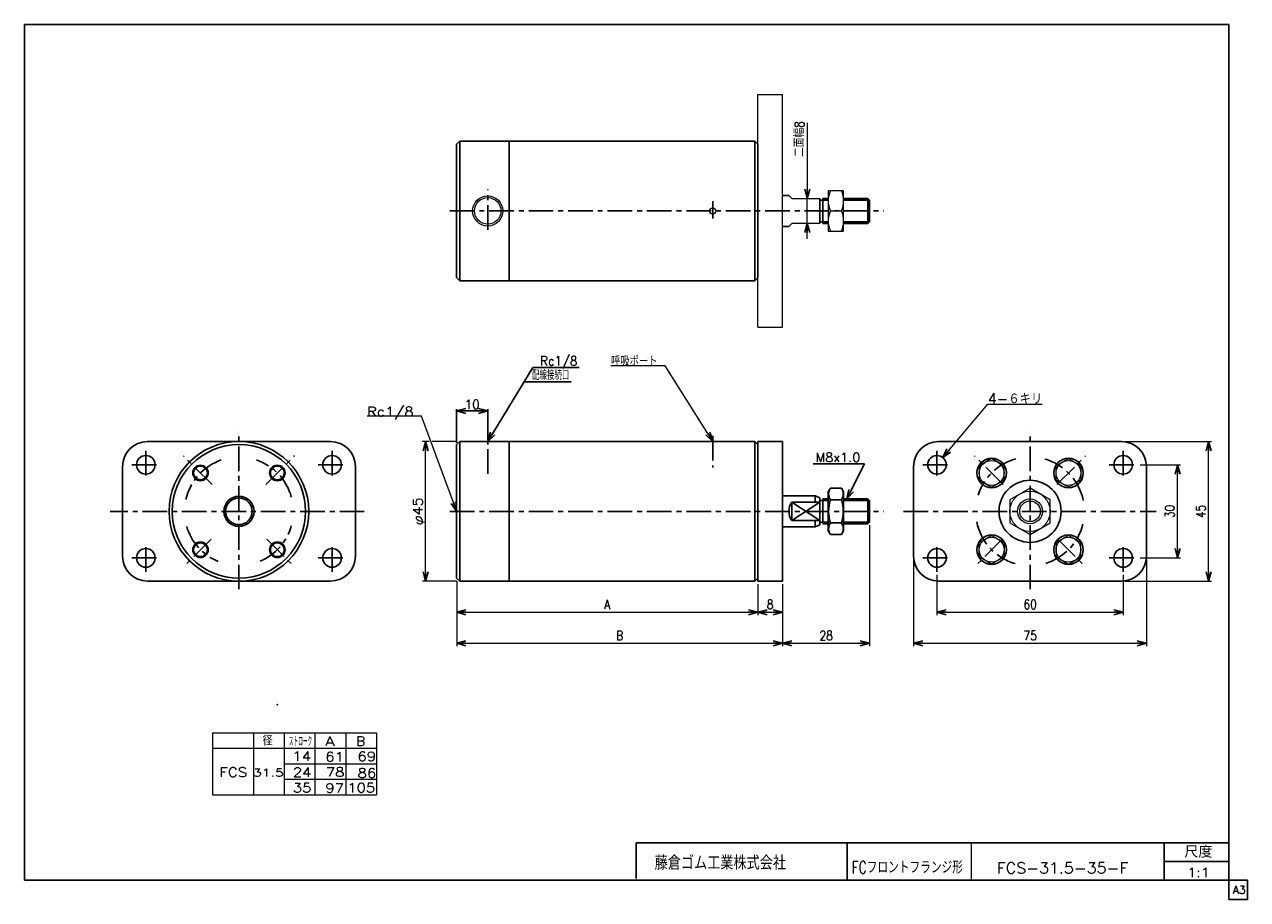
# Model space of a CAD drawing. Header units: millimetres. Extents: x -190 to 204, y -140 to 142.
import ezdxf
from ezdxf.enums import TextEntityAlignment as Align

# ---------------------------------------------------------------- set-up
doc = ezdxf.new("R2010")
doc.units = ezdxf.units.MM
doc.header["$LTSCALE"] = 0.25
doc.header["$PDSIZE"] = 1
doc.linetypes.add('CENTER', pattern=[50.8, 31.75, -6.35, 6.35, -6.35])
doc.layers.add('Layer0001', color=7, linetype='Continuous')
doc.layers.add('ZUWAKU', color=7, linetype='Continuous')
doc.styles.add('FdaStyle0', font='txt.shx', dxfattribs={"width": 0.833333, "bigfont": 'bigfont'})
doc.dimstyles.new('DaDimRotatedStyle', dxfattribs={"dimtxt": 3, "dimasz": 3.000002, "dimexe": 1, "dimexo": 1, "dimgap": 1, "dimtad": 3, "dimdsep": 46, "dimtxsty": 'FdaStyle0', "dimblk1": 'OPEN30', "dimblk2": 'OPEN30', "dimsah": 1, "dimcen": 0.09, "dimclrd": 4, "dimclre": 4, "dimclrt": 4, "dimadec": 0, "dimazin": 2, "dimtfac": 1, "dimtdec": 4, "dimtmove": 0, "dimatfit": 0, "dimfxl": 1, "dimarcsym": 0})

# ---------------------------------------------------------------- blocks, each defined once
blk = doc.blocks.new('_OPEN30')
at = {"color": 0, "linetype": 'ByBlock', "lineweight": -2}
for p, q in [((-1, 0.267949), (0, 0)), ((0, 0), (-1, -0.267949)), ((0, 0), (-1, 0))]:
    blk.add_line(p, q, dxfattribs=at)
blk = doc.blocks.new('DC_GROUP_Φ31.5_1')
at = {"color": 4, "linetype": 'Continuous', "lineweight": 25}
for p, q in [((69.62, -7.89), (68.89, -9.15)), ((68.89, -21.65), (68.89, -9.15)), ((69.62, -7.89), (73.17, -7.89)), ((69.62, -11.65), (73.17, -11.65)), ((73.17, -7.89), (73.89, -9.15)), ((73.89, -21.65), (73.89, -9.15)), ((69.62, -19.15), (73.17, -19.15)), ((69.62, -22.9), (68.89, -21.65)), ((69.62, -22.9), (73.17, -22.9)), ((73.17, -22.9), (73.89, -21.65))]:
    blk.add_line(p, q, dxfattribs=at)
for centre, radius, start, end in [((72.36, -9.77), 3.32, 145.6111, 214.3889), ((81.45, -15.4), 12.42, 162.4111, 197.5889), ((70.42, -9.77), 3.32, 325.6111, 34.3889), ((61.33, -15.4), 12.42, 342.4111, 17.5889), ((72.36, -21.03), 3.32, 145.6111, 214.3889), ((70.42, -21.03), 3.32, 325.6111, 34.3889)]:
    blk.add_arc(centre, radius, start, end, dxfattribs=at)
blk = doc.blocks.new('DC_GROUP_Φ31.5_2')
at = {"color": 4, "linetype": 'Continuous', "lineweight": 13}
for p, q in [((133.94, -7.89), (127.44, -11.65)), ((127.44, -11.65), (127.44, -19.15)), ((140.44, -11.65), (133.94, -7.89)), ((140.44, -19.15), (140.44, -11.65)), ((127.44, -19.15), (133.94, -22.9)), ((133.94, -22.9), (140.44, -19.15))]:
    blk.add_line(p, q, dxfattribs=at)
for radius in [6.5, 4, 3.32]:
    blk.add_circle((133.94, -15.4), radius, dxfattribs=at)
blk = doc.blocks.new('DC_GROUP_Φ31.5_3')
at = {"color": 4, "linetype": 'Continuous', "lineweight": 13}
for p, q in [((73.89, 87.91), (68.89, 87.91)), ((68.89, 87.91), (68.89, 74.91)), ((73.89, 74.91), (73.89, 87.91)), ((69.61, 81.41), (73.17, 81.41)), ((68.89, 74.91), (73.89, 74.91))]:
    blk.add_line(p, q, dxfattribs=at)
for centre, start, end in [((76.53, 84.66), 154.8262, 205.1738), ((66.25, 84.66), 334.8262, 25.1738), ((76.53, 78.16), 154.8262, 205.1738), ((66.25, 78.16), 334.8262, 25.1738)]:
    blk.add_arc(centre, 7.64, start, end, dxfattribs=at)
blk = doc.blocks.new('DC_GROUP_Φ31.5_4')
at = {"color": 4, "linetype": 'Continuous', "lineweight": 13}
for p, q in [((16.44, 31.45), (-1.06, 31.45)), ((31.73, 7.15), (16.44, 31.45))]:
    blk.add_line(p, q, dxfattribs=at)
at = {"color": 4, "xscale": 3.000002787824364, "yscale": 2.999989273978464, "rotation": 302.1866161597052}
blk.add_blockref('_OPEN30', (31.73, 7.15), dxfattribs=at)
at = {"color": 4, "style": 'FdaStyle0', "width": 0.833333}
blk.add_text('呼吸ポート', height=3, dxfattribs=at).set_placement((-1.06, 31.45), (13.94, 31.45), align=Align.FIT)
blk = doc.blocks.new('DA_IMAGEDIMGROUP_1')
at = {"color": 4, "linetype": 'Continuous', "lineweight": 13}
for p, q in [((62.15, 109.81), (62.15, 85.41)), ((62.15, 77.41), (62.15, 85.41)), ((62.15, 72.41), (62.15, 77.41))]:
    blk.add_line(p, q, dxfattribs=at)
at = {"color": 4, "xscale": 3.000002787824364, "yscale": 2.999989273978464}
for p, rotation in [((62.15, 85.41), 270), ((62.15, 77.41), 90)]:
    blk.add_blockref('_OPEN30', p, dxfattribs=dict(at, rotation=rotation))
at = {"color": 4, "insert": (61.15, 98.81), "char_height": 3, "width": 18.75, "attachment_point": 7, "rotation": 90, "style": 'FdaStyle0'}
blk.add_mtext('\\T1.00;二面幅8', dxfattribs=at)
blk = doc.blocks.new('DC_GROUP_Φ31.5_5')
at = {"color": 4, "linetype": 'Continuous', "lineweight": 13}
for p, q in [((-62.14, 15.24), (-79.64, 15.24)), ((-50.77, -15.4), (-62.14, 15.24))]:
    blk.add_line(p, q, dxfattribs=at)
at = {"color": 4, "xscale": 3.000002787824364, "yscale": 2.999989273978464, "rotation": 290.358910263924}
blk.add_blockref('_OPEN30', (-50.77, -15.4), dxfattribs=at)
at = {"color": 4, "style": 'FdaStyle0'}
blk.add_text('Rc1/8', height=3, dxfattribs=at).set_placement((-79.64, 15.24), (-64.64, 15.24), align=Align.FIT)
blk = doc.blocks.new('DC_GROUP_Φ31.5_6')
at = {"color": 4, "linetype": 'Continuous', "lineweight": 13}
for p, q in [((-59.59, 7.1), (-61.77, 7.1)), ((-60.77, -37.9), (-60.77, 7.1)), ((-50.77, 7.1), (-58.7, 7.1)), ((-50.77, -37.9), (-61.77, -37.9))]:
    blk.add_line(p, q, dxfattribs=at)
at = {"color": 4, "xscale": 3.000002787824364, "yscale": 2.999989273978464}
for p, rotation in [((-60.77, 7.1), 90), ((-60.77, -37.9), 270)]:
    blk.add_blockref('_OPEN30', p, dxfattribs=dict(at, rotation=rotation))
at = {"color": 4, "style": 'FdaStyle0', "width": 0.9375}
blk.add_text('φ45', height=3, rotation=90, dxfattribs=at).set_placement((-61.77, -19.9), (-61.77, -10.9), align=Align.FIT)
blk = doc.blocks.new('DC_GROUP_Φ31.5_7')
at = {"color": 4, "linetype": 'Continuous', "lineweight": 13}
for p, q in [((146.31, -23.15), (142.31, -25.46)), ((150.31, -25.46), (146.31, -23.15)), ((142.31, -25.46), (142.31, -30.08)), ((150.31, -30.08), (150.31, -25.46)), ((142.31, -30.08), (146.31, -32.39)), ((146.31, -32.39), (150.31, -30.08))]:
    blk.add_line(p, q, dxfattribs=at)
blk.add_circle((146.31, -27.77), 4, dxfattribs=at)
blk = doc.blocks.new('DC_GROUP_Φ31.5_8')
at = {"color": 4, "linetype": 'Continuous', "lineweight": 13}
for p, q in [((142.31, -0.71), (146.31, 1.59)), ((146.31, 1.59), (150.31, -0.71)), ((142.31, -5.33), (142.31, -0.71)), ((150.31, -0.71), (150.31, -5.33)), ((146.31, -7.64), (142.31, -5.33)), ((150.31, -5.33), (146.31, -7.64))]:
    blk.add_line(p, q, dxfattribs=at)
blk.add_circle((146.31, -3.02), 4, dxfattribs=at)
blk = doc.blocks.new('DC_GROUP_Φ31.5_9')
at = {"color": 4, "linetype": 'Continuous', "lineweight": 13}
for p, q in [((117.56, -25.46), (121.56, -23.15)), ((121.56, -23.15), (125.56, -25.46)), ((117.56, -30.08), (117.56, -25.46)), ((125.56, -25.46), (125.56, -30.08)), ((121.56, -32.39), (117.56, -30.08)), ((125.56, -30.08), (121.56, -32.39))]:
    blk.add_line(p, q, dxfattribs=at)
blk.add_circle((121.56, -27.77), 4, dxfattribs=at)
blk = doc.blocks.new('DC_GROUP_Φ31.5_10')
at = {"color": 4, "linetype": 'Continuous', "lineweight": 13}
for p, q in [((121.56, 1.59), (117.56, -0.71)), ((125.56, -0.71), (121.56, 1.59)), ((117.56, -0.71), (117.56, -5.33)), ((125.56, -5.33), (125.56, -0.71)), ((117.56, -5.33), (121.56, -7.64)), ((121.56, -7.64), (125.56, -5.33))]:
    blk.add_line(p, q, dxfattribs=at)
blk.add_circle((121.56, -3.02), 4, dxfattribs=at)
blk = doc.blocks.new('*D12')
at = {"color": 4, "linetype": 'Continuous', "lineweight": 13}
for p, q in [((-50.77, -37.9), (-50.77, -48.9)), ((46.23, -38.9), (46.23, -48.9)), ((-50.77, -47.9), (46.23, -47.9))]:
    blk.add_line(p, q, dxfattribs=at)
at = {"color": 4, "xscale": 3.000002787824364, "yscale": 2.999989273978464}
for p, rotation in [((-50.77, -47.9), 180), ((46.23, -47.9), 360)]:
    blk.add_blockref('_OPEN30', p, dxfattribs=dict(at, rotation=rotation))
at = {"color": 4, "insert": (-2.27, -46.9), "char_height": 3, "width": 7.5, "attachment_point": 8, "style": 'FdaStyle0'}
blk.add_mtext('\\T1.00;A', dxfattribs=at)
blk = doc.blocks.new('*D13')
at = {"color": 4, "linetype": 'Continuous', "lineweight": 13}
for p, q in [((46.23, -38.9), (46.23, -48.9)), ((54.23, -38.9), (54.23, -48.9)), ((46.23, -47.9), (54.23, -47.9))]:
    blk.add_line(p, q, dxfattribs=at)
at = {"color": 4, "xscale": 3.000002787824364, "yscale": 2.999989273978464}
for p, rotation in [((46.23, -47.9), 180), ((54.23, -47.9), 360)]:
    blk.add_blockref('_OPEN30', p, dxfattribs=dict(at, rotation=rotation))
at = {"color": 4, "insert": (50.23, -46.9), "char_height": 3, "width": 7.5, "attachment_point": 8, "style": 'FdaStyle0'}
blk.add_mtext('\\T1.00;8', dxfattribs=at)
blk = doc.blocks.new('*D14')
at = {"color": 4, "linetype": 'Continuous', "lineweight": 13}
for p, q in [((-50.77, -37.9), (-50.77, -58.9)), ((54.23, -38.9), (54.23, -58.9)), ((-50.77, -57.9), (54.23, -57.9))]:
    blk.add_line(p, q, dxfattribs=at)
at = {"color": 4, "xscale": 3.000002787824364, "yscale": 2.999989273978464}
for p, rotation in [((-50.77, -57.9), 180), ((54.23, -57.9), 360)]:
    blk.add_blockref('_OPEN30', p, dxfattribs=dict(at, rotation=rotation))
at = {"color": 4, "insert": (1.73, -56.9), "char_height": 3, "width": 7.5, "attachment_point": 8, "style": 'FdaStyle0'}
blk.add_mtext('\\T1.00;B', dxfattribs=at)
blk = doc.blocks.new('*D15')
at = {"color": 4, "linetype": 'Continuous', "lineweight": 13}
for p, q in [((82.23, -19.86), (82.23, -58.9)), ((54.23, -38.9), (54.23, -58.9)), ((54.23, -57.9), (82.23, -57.9))]:
    blk.add_line(p, q, dxfattribs=at)
at = {"color": 4, "xscale": 3.000002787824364, "yscale": 2.999989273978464}
for p, rotation in [((54.23, -57.9), 180), ((82.23, -57.9), 360)]:
    blk.add_blockref('_OPEN30', p, dxfattribs=dict(at, rotation=rotation))
at = {"color": 4, "insert": (68.23, -56.9), "char_height": 3, "width": 11.25, "attachment_point": 8, "style": 'FdaStyle0'}
blk.add_mtext('\\T1.00;28', dxfattribs=at)
blk = doc.blocks.new('*D16')
at = {"color": 4, "linetype": 'Continuous', "lineweight": 13}
for p, q in [((103.94, -35.9), (103.94, -48.9)), ((163.94, -35.9), (163.94, -48.9)), ((103.94, -47.9), (163.94, -47.9))]:
    blk.add_line(p, q, dxfattribs=at)
at = {"color": 4, "xscale": 3.000002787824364, "yscale": 2.999989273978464}
for p, rotation in [((103.94, -47.9), 180), ((163.94, -47.9), 360)]:
    blk.add_blockref('_OPEN30', p, dxfattribs=dict(at, rotation=rotation))
at = {"color": 4, "insert": (133.94, -46.9), "char_height": 3, "width": 11.25, "attachment_point": 8, "style": 'FdaStyle0'}
blk.add_mtext('\\T1.00;60', dxfattribs=at)
blk = doc.blocks.new('*D17')
at = {"color": 4, "linetype": 'Continuous', "lineweight": 13}
for p, q in [((96.44, -30.9), (96.44, -58.9)), ((171.44, -30.9), (171.44, -58.9)), ((96.44, -57.9), (171.44, -57.9))]:
    blk.add_line(p, q, dxfattribs=at)
at = {"color": 4, "xscale": 3.000002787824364, "yscale": 2.999989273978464}
for p, rotation in [((96.44, -57.9), 180), ((171.44, -57.9), 360)]:
    blk.add_blockref('_OPEN30', p, dxfattribs=dict(at, rotation=rotation))
at = {"color": 4, "insert": (133.94, -56.9), "char_height": 3, "width": 11.25, "attachment_point": 8, "style": 'FdaStyle0'}
blk.add_mtext('\\T1.00;75', dxfattribs=at)
blk = doc.blocks.new('*D18')
at = {"color": 4, "linetype": 'Continuous', "lineweight": 13}
for p, q in [((169.44, -0.4), (182.44, -0.4)), ((181.44, -30.4), (181.44, -0.4)), ((169.44, -30.4), (182.44, -30.4))]:
    blk.add_line(p, q, dxfattribs=at)
at = {"color": 4, "xscale": 3.000002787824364, "yscale": 2.999989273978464}
for p, rotation in [((181.44, -0.4), 90), ((181.44, -30.4), 270)]:
    blk.add_blockref('_OPEN30', p, dxfattribs=dict(at, rotation=rotation))
at = {"color": 4, "insert": (180.44, -15.4), "char_height": 3, "width": 11.25, "attachment_point": 8, "rotation": 90, "style": 'FdaStyle0'}
blk.add_mtext('\\T1.00;30', dxfattribs=at)
blk = doc.blocks.new('*D19')
at = {"color": 4, "linetype": 'Continuous', "lineweight": 13}
for p, q in [((164.44, 7.1), (192.44, 7.1)), ((191.44, -37.9), (191.44, 7.1)), ((164.44, -37.9), (192.44, -37.9))]:
    blk.add_line(p, q, dxfattribs=at)
at = {"color": 4, "xscale": 3.000002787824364, "yscale": 2.999989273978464}
for p, rotation in [((191.44, 7.1), 90), ((191.44, -37.9), 270)]:
    blk.add_blockref('_OPEN30', p, dxfattribs=dict(at, rotation=rotation))
at = {"color": 4, "insert": (190.44, -15.4), "char_height": 3, "width": 11.25, "attachment_point": 8, "rotation": 90, "style": 'FdaStyle0'}
blk.add_mtext('\\T1.00;45', dxfattribs=at)
blk = doc.blocks.new('DC_GROUP_Φ31.5_11')
at = {"color": 4, "linetype": 'Continuous', "lineweight": 13}
for p, q in [((105.81, 1.94), (120.39, 19.14)), ((120.39, 19.14), (137.89, 19.14))]:
    blk.add_line(p, q, dxfattribs=at)
at = {"color": 4, "xscale": 3.000002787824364, "yscale": 2.999989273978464, "rotation": 229.7280791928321}
blk.add_blockref('_OPEN30', (105.81, 1.94), dxfattribs=at)
at = {"color": 4, "style": 'FdaStyle0', "width": 0.892857}
blk.add_text('4-６キリ', height=3.5, dxfattribs=at).set_placement((120.39, 19.14), (137.89, 19.14), align=Align.FIT)

msp = doc.modelspace()

# ---------------------------------------------------------------- linework, layer by layer
at = {"color": 4, "linetype": 'Continuous', "lineweight": 13}
for p, q in [((46.228, 118.897), (54.228, 118.897)), ((46.228, 43.913), (46.228, 118.897)), ((54.228, 43.913), (54.228, 118.897)), ((57.228, 85.405), (56.228, 86.405)), ((57.228, 85.405), (66.228, 85.405)), ((68.891, 85.405), (68.891, 77.945)), ((56.228, 76.405), (57.228, 77.405)), ((66.228, 77.405), (57.228, 77.405)), ((46.228, 43.913), (54.228, 43.913)), ((-129.43, -86.757), (-76.625, -86.757)), ((-129.43, -86.757), (-129.43, -106.757)), ((-116.22, -86.757), (-116.22, -106.757)), ((-106.321, -86.757), (-106.321, -106.757)), ((-96.422, -86.757), (-96.422, -106.757)), ((-86.524, -86.757), (-86.524, -106.757)), ((-76.625, -86.757), (-76.625, -106.757)), ((-129.43, -91.757), (-76.625, -91.757)), ((-106.321, -96.757), (-76.625, -96.757)), ((-106.298, -101.757), (-76.625, -101.757)), ((-129.43, -106.757), (-76.625, -106.757))]:
    msp.add_line(p, q, dxfattribs=at)
at = {"color": 4, "linetype": 'Continuous', "lineweight": 25}
for p, q in [((-50.772, 102.905), (-49.772, 103.905)), ((-50.772, 102.905), (-49.772, 103.905)), ((-50.772, 102.905), (-50.772, 59.905)), ((-34.172, 103.905), (-49.772, 103.905)), ((-33.872, 103.905), (-49.772, 103.905)), ((-49.772, 103.905), (-49.772, 81.405)), ((-34.172, 103.905), (45.228, 103.905)), ((-33.872, 103.905), (-33.872, 81.405)), ((45.228, 103.905), (46.228, 102.905)), ((45.228, 103.905), (46.228, 102.905)), ((45.228, 103.905), (45.228, 81.405)), ((46.228, 102.905), (46.228, 86.405)), ((46.228, 81.405), (46.228, 102.905)), ((54.228, 86.405), (56.228, 86.405)), ((66.228, 85.405), (66.228, 77.405)), ((67.228, 84.865), (66.228, 84.865)), ((67.228, 85.405), (67.228, 77.405)), ((67.228, 85.405), (68.891, 85.405)), ((67.228, 84.865), (68.891, 84.865)), ((73.891, 85.405), (81.688, 85.405)), ((73.891, 84.865), (82.228, 84.865)), ((81.688, 85.405), (81.688, 77.405)), ((82.228, 84.865), (81.688, 85.405)), ((82.228, 84.865), (82.228, 77.945)), ((-49.772, 58.905), (-49.772, 81.405)), ((-33.872, 58.905), (-33.872, 81.405)), ((45.228, 58.905), (45.228, 81.405)), ((46.228, 81.405), (46.228, 59.905)), ((54.228, 76.405), (56.228, 76.405)), ((67.228, 77.945), (66.228, 77.945)), ((67.228, 77.945), (68.891, 77.945)), ((67.228, 77.405), (68.891, 77.405)), ((73.891, 77.945), (82.228, 77.945)), ((73.891, 77.405), (81.688, 77.405)), ((81.688, 77.405), (82.228, 77.945)), ((-50.772, 59.905), (-49.772, 58.905)), ((45.228, 58.905), (46.228, 59.905)), ((-33.872, 58.905), (-49.772, 58.905)), ((-33.872, 58.905), (45.228, 58.905)), ((-40.772, 7.101), (-26.265, 30.976)), ((-26.265, 30.976), (-11.265, 30.976)), ((-28.872, 26.313), (-13.872, 26.313)), ((-50.772, 6.701), (-50.772, 17.544)), ((-50.772, 16.944), (-40.772, 16.944)), ((-40.772, 7.701), (-40.772, 17.544)), ((-150.398, 7.101), (-91.398, 7.101)), ((-50.772, 6.101), (-49.772, 7.101)), ((-50.772, 6.101), (-49.772, 7.101)), ((-50.772, 6.101), (-50.772, -36.899)), ((-34.172, 7.101), (-49.772, 7.101)), ((-33.872, 7.101), (-49.772, 7.101)), ((-49.772, 7.101), (-49.772, -15.399)), ((-34.172, 7.101), (45.228, 7.101)), ((-33.872, 7.101), (-33.872, -15.399)), ((45.228, 7.101), (46.228, 6.101)), ((45.228, 7.101), (46.228, 6.101)), ((45.228, 7.101), (45.228, -15.399)), ((46.228, 7.101), (54.228, 7.101)), ((46.228, -37.899), (46.228, 7.101)), ((46.228, 6.101), (46.228, -10.399)), ((46.228, -15.399), (46.228, 6.101)), ((54.228, 7.101), (54.228, -37.899)), ((104.439, 7.101), (163.439, 7.101)), ((-158.398, -29.899), (-158.398, -0.899)), ((-83.398, -0.899), (-83.398, -29.899)), ((64.071, -0.098), (80.608, -0.098)), ((74.958, -11.399), (80.608, -0.098)), ((96.439, -29.899), (96.439, -0.899)), ((171.439, -0.899), (171.439, -29.899)), ((54.228, -10.399), (64.728, -10.399)), ((64.728, -10.399), (64.728, -12.399)), ((64.728, -10.399), (66.228, -11.098)), ((66.228, -11.098), (66.228, -19.699)), ((67.228, -11.399), (67.228, -19.399)), ((67.228, -11.399), (68.891, -11.399)), ((73.891, -11.399), (81.688, -11.399)), ((81.688, -11.399), (81.688, -19.399)), ((82.228, -11.939), (81.688, -11.399)), ((-49.772, -37.899), (-49.772, -15.399)), ((-33.872, -37.899), (-33.872, -15.399)), ((45.228, -37.899), (45.228, -15.399)), ((46.228, -15.399), (46.228, -36.899)), ((57.228, -12.399), (57.228, -18.399)), ((66.228, -12.399), (57.228, -12.399)), ((57.228, -18.399), (66.228, -12.399)), ((57.228, -12.399), (66.228, -18.399)), ((67.228, -11.939), (66.228, -11.939)), ((67.228, -11.939), (68.891, -11.939)), ((73.891, -11.939), (82.228, -11.939)), ((82.228, -11.939), (82.228, -18.859)), ((66.228, -18.399), (57.228, -18.399)), ((64.728, -18.399), (64.728, -20.399)), ((66.228, -19.699), (64.728, -20.399)), ((67.228, -18.859), (66.228, -18.859)), ((67.228, -18.859), (68.891, -18.859)), ((67.228, -19.399), (68.891, -19.399)), ((73.891, -18.859), (82.228, -18.859)), ((73.891, -19.399), (81.688, -19.399)), ((81.688, -19.399), (82.228, -18.859)), ((54.228, -20.399), (64.728, -20.399)), ((-91.398, -37.899), (-150.398, -37.899)), ((-50.772, -36.899), (-49.772, -37.899)), ((-33.872, -37.899), (-49.772, -37.899)), ((-33.872, -37.899), (45.228, -37.899)), ((45.228, -37.899), (46.228, -36.899)), ((54.228, -37.899), (46.228, -37.899)), ((163.439, -37.899), (104.439, -37.899))]:
    msp.add_line(p, q, dxfattribs=at)
at = {"color": 4, "linetype": 'CENTER', "lineweight": 25}
for p, q in [((-40.772, 75.363), (-40.772, 88.272)), ((31.728, 84.578), (31.728, 78.94)), ((-52.972, 81.405), (86.864, 81.405)), ((-120.916, -40.522), (-120.916, 10.313)), ((-120.916, -40.522), (-120.916, 10.313)), ((31.728, 8.934), (31.728, -1.315)), ((133.939, -40.522), (133.939, 10.313)), ((-150.898, 4.101), (-150.898, -4.899)), ((-90.898, 4.101), (-90.898, -4.899)), ((-40.772, -3.34), (-40.772, 7.101)), ((103.939, 4.101), (103.939, -4.899)), ((163.939, 4.101), (163.939, -4.899)), ((-129.569, -6.746), (-138.788, 2.473)), ((-112.264, -6.746), (-103.045, 2.473)), ((125.287, -6.746), (116.068, 2.473)), ((142.592, -6.746), (151.811, 2.473)), ((-155.398, -0.399), (-146.398, -0.399)), ((-95.398, -0.399), (-86.398, -0.399)), ((99.439, -0.399), (108.439, -0.399)), ((159.439, -0.399), (168.439, -0.399)), ((-80.521, -15.399), (-162.41, -15.399)), ((-52.972, -15.399), (86.864, -15.399)), ((93.207, -15.399), (174.616, -15.399)), ((-150.898, -34.899), (-150.898, -25.899)), ((-129.869, -24.351), (-138.441, -32.923)), ((-111.964, -24.351), (-103.392, -32.923)), ((-90.898, -34.899), (-90.898, -25.899)), ((103.939, -34.899), (103.939, -25.899)), ((124.987, -24.351), (116.415, -32.923)), ((142.891, -24.351), (151.463, -32.923)), ((163.939, -34.899), (163.939, -25.899)), ((-155.398, -30.399), (-146.398, -30.399)), ((-95.398, -30.399), (-86.398, -30.399)), ((99.439, -30.399), (108.439, -30.399)), ((159.439, -30.399), (168.439, -30.399))]:
    msp.add_line(p, q, dxfattribs=at)
at = {"color": 4, "linetype": 'Continuous', "lineweight": 13}
for centre, radius in [((-40.772, 81.405), 4.862), ((-40.772, 81.405), 4.281), ((31.728, 81.405), 1)]:
    msp.add_circle(centre, radius, dxfattribs=at)
at = {"color": 4, "linetype": 'Continuous', "lineweight": 25}
for centre, radius in [((-150.898, -0.399), 3), ((-90.898, -0.399), 3), ((103.939, -0.399), 3), ((121.565, -3.024), 4.75), ((146.314, -3.024), 4.75), ((163.939, -0.399), 3), ((-133.291, -3.024), 2.5), ((-133.291, -3.024), 2.23), ((-108.542, -3.024), 2.5), ((-108.542, -3.024), 2.23), ((133.939, -15.399), 10), ((121.565, -27.773), 4.75), ((146.314, -27.773), 4.75), ((-150.898, -30.399), 3), ((-133.291, -27.773), 2.5), ((-133.291, -27.773), 2.23), ((-108.542, -27.773), 2.5), ((-108.542, -27.773), 2.23), ((-90.898, -30.399), 3), ((103.939, -30.399), 3), ((163.939, -30.399), 3)]:
    msp.add_circle(centre, radius, dxfattribs=at)
for centre, radius, start, end in [((-150.398, -0.899), 8, 90, 180), ((-120.916, -15.399), 22.5, 90, 270), ((-120.916, -15.399), 21.5, 90, 270), ((-120.916, -15.399), 22.5, 270, 90), ((-120.916, -15.399), 21.5, 270, 90), ((-91.398, -0.899), 8, 0, 90), ((104.439, -0.899), 8, 90, 180), ((163.439, -0.899), 8, 0, 90), ((-120.916, -15.399), 4.864, 90, 270), ((-120.916, -15.399), 4.283, 90, 270), ((-120.916, -15.399), 4.864, 270, 90), ((-120.916, -15.399), 4.283, 270, 90), ((61.228, -15.399), 5, 143.1301, 216.8699), ((-150.398, -29.899), 8, 180, 270), ((-91.398, -29.899), 8, 270, 0), ((104.439, -29.899), 8, 180, 270), ((163.439, -29.899), 8, 270, 0)]:
    msp.add_arc(centre, radius, start, end, dxfattribs=at)
at = {"color": 4, "linetype": 'CENTER', "lineweight": 25}
for centre, start, end in [((-120.916, -15.399), 108.94719, 167.33425), ((-120.916, -15.399), 15.27121, 71.18466), ((133.939, -15.399), 105.16587, 162.82814), ((133.939, -15.399), 11.575, 74.09066), ((133.939, -15.399), 191.03089, 254.19171), ((133.939, -15.399), 286.71787, 346.26511), ((-120.916, -15.399), 196.09813, 247.65391), ((-120.916, -15.399), 293.13663, 344.67761)]:
    msp.add_arc(centre, 17.5, start, end, dxfattribs=at)
at = {"color": 7, "linetype": 'Continuous'}
msp.add_point((-108.56, -77.667), dxfattribs=at)
at = {"layer": 'Layer0001', "color": 5, "linetype": 'Continuous'}
msp.add_point((-108.56, -77.667), dxfattribs=at)
at = {"layer": 'ZUWAKU', "color": 5, "linetype": 'Continuous', "lineweight": 25}
for p, q in [((-190, -134.25), (-190, 141.5)), ((198, 141.5), (-190, 141.5)), ((198, -140.5), (198, 141.5)), ((204, -134.25), (-190, -134.25)), ((204, -140.5), (204, -134.25)), ((198, -140.5), (204, -140.5))]:
    msp.add_line(p, q, dxfattribs=at)
at = {"layer": 'ZUWAKU', "color": 4, "linetype": 'Continuous', "lineweight": 25}
for p, q in [((7, -122.25), (198, -122.25)), ((7, -133.715), (7, -122.25)), ((75, -122.25), (75, -134.25)), ((177.135, -134.25), (177.135, -122.25)), ((177.135, -128.25), (198, -128.25))]:
    msp.add_line(p, q, dxfattribs=at)
at = {"layer": 'ZUWAKU', "color": 4, "linetype": 'Continuous', "lineweight": 13}
msp.add_line((115, -122.25), (115, -134.25), dxfattribs=at)

# ---------------------------------------------------------------- block references
at = {"linetype": 'Continuous'}
for name in ['DA_IMAGEDIMGROUP_1', 'DC_GROUP_Φ31.5_3', 'DC_GROUP_Φ31.5_4', 'DC_GROUP_Φ31.5_11', 'DC_GROUP_Φ31.5_5', 'DC_GROUP_Φ31.5_6', 'DC_GROUP_Φ31.5_10', 'DC_GROUP_Φ31.5_8', 'DC_GROUP_Φ31.5_1', 'DC_GROUP_Φ31.5_2', 'DC_GROUP_Φ31.5_9', 'DC_GROUP_Φ31.5_7']:
    msp.add_blockref(name, (0, 0), dxfattribs=at)
at = {"color": 4, "xscale": 3.000002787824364, "yscale": 2.999989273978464}
for p, rotation in [((-50.772, 16.944), 180), ((-40.772, 16.944), 360), ((-40.772, 7.101), 238.7158964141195), ((74.958, -11.399), 243.434948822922)]:
    msp.add_blockref('_OPEN30', p, dxfattribs=dict(at, rotation=rotation))

# ---------------------------------------------------------------- texts
at = {"color": 4, "style": 'FdaStyle0'}
for s, height, width, p, p2 in [('Rc1/8', 3, 0.8, (-23.865, 31.576), (-11.865, 31.576)), ('配線接続口', 3, 0.666667, (-26.472, 26.913), (-14.472, 26.913)), ('10', 3, 0.8, (-48.162, 17.544), (-43.362, 17.544)), ('M8x1.0', 3, 0.8, (64.858, 0.502), (79.258, 0.502)), ('   径', 3, 0.952381, (-122.007, -90.84), (-110.007, -90.84)), ('ストローク', 3, 0.416667, (-104.822, -91.091), (-97.322, -91.091)), ('FCフロントフランジ形', 4, 0.642729, (76.519, -132.118), (112.319, -132.118)), ('FCS-31.5-35-F', 3.5, 0.823301, (123.247, -132.065), (165.647, -132.065)), ('1:1', 3, 0.8, (184.612, -133.261), (191.812, -133.261))]:
    msp.add_text(s, height=height, dxfattribs=dict(at, width=width)).set_placement(p, p2, align=Align.FIT)
for s, height, p, p2 in [('A', 3, (-93.095, -90.967), (-90.095, -90.967)), ('B', 3, (-83.197, -90.967), (-80.197, -90.967)), ('14', 3, (-103.673, -95.794), (-97.673, -95.794)), ('61', 3, (-93.095, -95.967), (-87.095, -95.967)), ('69', 3, (-82.738, -95.861), (-76.738, -95.861)), ('FCS', 3, (-127.224, -100.967), (-118.224, -100.967)), ('31.5', 2.5, (-116.436, -100.841), (-106.436, -100.841)), ('24', 3, (-103.521, -100.967), (-97.521, -100.967)), ('78', 3, (-92.917, -100.895), (-86.917, -100.895)), ('86', 3, (-82.683, -101.234), (-76.683, -101.234)), ('35', 3, (-103.548, -105.967), (-97.548, -105.967)), ('97', 3, (-93.073, -106.068), (-87.073, -106.068)), ('105', 3, (-86.021, -105.967), (-77.021, -105.967))]:
    msp.add_text(s, height=height, dxfattribs=at).set_placement(p, p2, align=Align.FIT)
at = {"layer": 'ZUWAKU', "color": 4, "style": 'FdaStyle0'}
for s, height, width, p, p2 in [('藤倉ゴム工業株式会社', 4.5, 0.652778, (13.013, -130.907), (55.313, -130.907)), ('尺度', 3.8, 0.749175, (183.615, -127.03), (192.695, -127.03))]:
    msp.add_text(s, height=height, dxfattribs=dict(at, width=width)).set_placement(p, p2, align=Align.FIT)
at = {"layer": 'ZUWAKU', "color": 7, "style": 'FdaStyle0', "width": 0.8}
msp.add_text('A3', height=2.5, dxfattribs=at).set_placement((199.307, -138.625), (203.307, -138.625), align=Align.FIT)

# ---------------------------------------------------------------- dimensions: what is measured, and where the dimension line sits
at = {"linetype": 'Continuous', "lineweight": 13}
for base, p1, p2, picture, middle in [((191.439, 7.101), (163.439, -37.899), (163.439, 7.101), '*D19', (191.439, -15.399)), ((181.439, -0.399), (168.439, -30.399), (168.439, -0.399), '*D18', (181.439, -15.399))]:
    dim = msp.add_linear_dim(base=base, p1=p1, p2=p2, angle=90, dimstyle='DaDimRotatedStyle', override={"dimtxt": 3, "dimasz": 3.000002, "dimexe": 1, "dimexo": 1, "dimgap": 1, "dimtad": 3, "dimtih": 0, "dimtoh": 0, "dimdec": 2, "dimzin": 8, "dimtxsty": 'FdaStyle0', "dimblk1": 'OPEN30', "dimblk2": 'OPEN30', "dimsah": 1, "dimclrd": 4, "dimclre": 4, "dimclrt": 4, "dimazin": 2, "dimtofl": 1, "dimatfit": 0, "dimtolj": 0, "dimtzin": 8}, dxfattribs=at)
    dim.commit()
    dim.dimension.update_dxf_attribs({"geometry": picture, "text_midpoint": middle})
for base, p1, p2, picture, middle in [((82.228, -57.899), (54.228, -37.899), (82.228, -18.859), '*D15', (68.228, -57.899)), ((171.439, -57.899), (96.439, -29.899), (171.439, -29.899), '*D17', (133.939, -57.899)), ((163.939, -47.899), (103.939, -34.899), (163.939, -34.899), '*D16', (133.939, -47.899)), ((54.228, -47.899), (46.228, -37.899), (54.228, -37.899), '*D13', (50.228, -47.899))]:
    dim = msp.add_linear_dim(base=base, p1=p1, p2=p2, dimstyle='DaDimRotatedStyle', override={"dimtxt": 3, "dimasz": 3.000002, "dimexe": 1, "dimexo": 1, "dimgap": 1, "dimtad": 3, "dimtih": 0, "dimtoh": 0, "dimdec": 2, "dimzin": 8, "dimtxsty": 'FdaStyle0', "dimblk1": 'OPEN30', "dimblk2": 'OPEN30', "dimsah": 1, "dimclrd": 4, "dimclre": 4, "dimclrt": 4, "dimazin": 2, "dimtofl": 1, "dimatfit": 0, "dimtolj": 0, "dimtzin": 8}, dxfattribs=at)
    dim.commit()
    dim.dimension.update_dxf_attribs({"geometry": picture, "text_midpoint": middle})
for base, p2, text, picture, middle in [((46.228, -47.899), (46.228, -37.899), 'A', '*D12', (-2.272, -47.899)), ((54.228, -57.899), (54.228, -37.899), 'B', '*D14', (1.728, -57.899))]:
    dim = msp.add_linear_dim(base=base, p1=(-50.772, -36.899), p2=p2, text=text, dimstyle='DaDimRotatedStyle', override={"dimtxt": 3, "dimasz": 3.000002, "dimexe": 1, "dimexo": 1, "dimgap": 1, "dimtad": 3, "dimtih": 0, "dimtoh": 0, "dimdec": 2, "dimzin": 8, "dimtxsty": 'FdaStyle0', "dimblk1": 'OPEN30', "dimblk2": 'OPEN30', "dimsah": 1, "dimclrd": 4, "dimclre": 4, "dimclrt": 4, "dimazin": 2, "dimtofl": 1, "dimatfit": 0, "dimtolj": 0, "dimtzin": 8}, dxfattribs=at)
    dim.commit()
    dim.dimension.update_dxf_attribs({"geometry": picture, "text_midpoint": middle})

doc.saveas('drawing.dxf')
